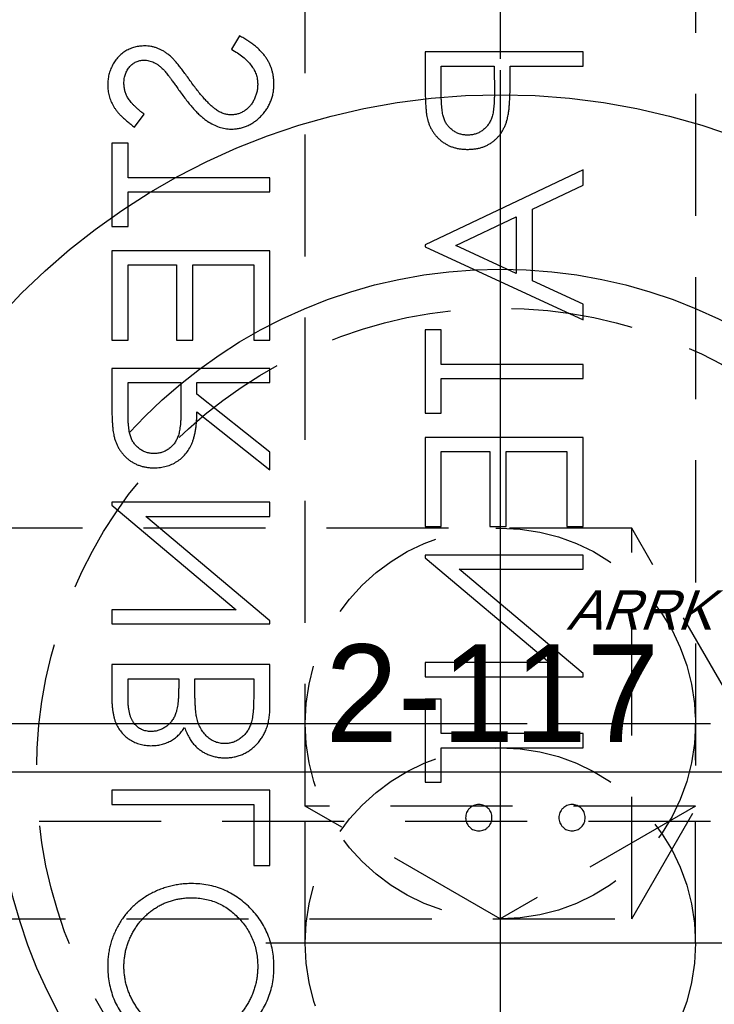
# Model space of a CAD drawing. Extents: x 2651 to 11825, y -3833 to 1075.
# Tile 243 of 256: x 4101 to 4115, y 251 to 271. Entities that reach past the tile are written whole.
import ezdxf

# ---------------------------------------------------------------- set-up
doc = ezdxf.new("R2010")
doc.units = 0
doc.header["$LTSCALE"] = 10
for name, pattern in [('CENTER', [2, 1.25, -0.25, 0.25, -0.25]), ('CNSCEN', [17, 15, -1, 0, -1]), ('CNSHID', [4, 3, -1]), ('HIDDEN', [0.375, 0.25, -0.125])]:
    doc.linetypes.add(name, pattern=pattern)
doc.layers.get('0').update_dxf_attribs({"linetype": 'CONTINUOUS'})
doc.layers.get('Defpoints').update_dxf_attribs({"linetype": 'CONTINUOUS'})
for name, color, linetype in [('1', 7, 'CONTINUOUS'), ('9', 3, 'CONTINUOUS'), ('COOL', 150, 'HIDDEN'), ('DIM', 3, 'CONTINUOUS'), ('PIN', 3, 'CONTINUOUS'), ('WL1-HL', 4, 'CNSHID'), ('WOR1-CL', 1, 'CNSCEN'), ('WOR1-DL', 7, 'CONTINUOUS')]:
    doc.layers.add(name, color=color, linetype=linetype)
doc.styles.add('china', font='txt')
doc.styles.get("Standard").update_dxf_attribs({"font": 'romans.shx'})
doc.dimstyles.new('MM& INCH5', dxfattribs={"dimtxt": 5, "dimasz": 2.5, "dimexe": 1, "dimexo": 0.5, "dimtad": 0, "dimrnd": 1.38778e-17, "dimzin": 9, "dimdsep": 46, "dimtxsty": 'Standard', "dimblk": 'CLOSED', "dimcen": 0, "dimclrd": 3, "dimclre": 3, "dimclrt": 3, "dimazin": 2, "dimtfac": 0.75, "dimtofl": 0, "dimtmove": 0, "dimatfit": 3, "dimfxl": 0, "dimtolj": 1, "dimarcsym": 0})
doc.dimstyles.new('T5', dxfattribs={"dimtxt": 5, "dimasz": 4, "dimexe": 1.5, "dimexo": 1, "dimgap": 1.5, "dimtad": 0, "dimrnd": 1.38778e-17, "dimzin": 9, "dimdsep": 46, "dimtxsty": 'Standard', "dimblk": 'CLOSED', "dimcen": 0, "dimclrd": 3, "dimclre": 3, "dimclrt": 3, "dimazin": 2, "dimtfac": 0.75, "dimtofl": 0, "dimtmove": 0, "dimatfit": 3, "dimfxl": 0, "dimtolj": 1, "dimarcsym": 0})

# ---------------------------------------------------------------- blocks, each defined once
blk = doc.blocks.new('DSD')
at = {"layer": '1', "color": 7, "linetype": 'Continuous'}
for p, q in [((479.28, 502.071), (479.116, 501.797)), ((483.084, 501.739), (483.084, 501.103)), ((486.322, 501.739), (483.084, 501.739)), ((486.322, 501.448), (486.322, 501.739)), ((483.416, 501.448), (484.496, 501.448)), ((483.416, 500.856), (483.416, 501.448)), ((484.496, 501.448), (484.503, 500.881)), ((484.828, 501.216), (484.828, 501.448)), ((484.828, 501.448), (486.322, 501.448)), ((477.132, 500.202), (477.331, 500.465)), ((476.999, 499.87), (476.666, 499.87)), ((476.666, 499.87), (476.666, 498.168)), ((476.999, 499.164), (476.999, 499.87)), ((486.322, 499.33), (483.084, 497.794)), ((486.322, 499.013), (486.322, 499.33)), ((479.905, 499.164), (476.999, 499.164)), ((479.905, 498.874), (479.905, 499.164)), ((476.999, 498.168), (476.999, 498.874)), ((476.999, 498.874), (479.905, 498.874)), ((485.284, 498.521), (486.322, 499.013)), ((485.284, 497.053), (485.284, 498.521)), ((483.715, 497.777), (484.952, 498.363)), ((484.952, 498.363), (484.952, 497.206)), ((476.666, 498.168), (476.999, 498.168)), ((476.666, 497.67), (476.666, 495.843)), ((479.905, 497.67), (476.666, 497.67)), ((479.905, 495.843), (479.905, 497.67)), ((483.084, 497.794), (483.084, 497.753)), ((483.084, 497.753), (486.322, 496.258)), ((484.952, 497.206), (483.715, 497.777)), ((476.999, 495.843), (476.999, 497.379)), ((476.999, 497.379), (477.995, 497.379)), ((477.995, 497.379), (477.995, 495.843)), ((478.327, 495.843), (478.327, 497.379)), ((478.327, 497.379), (479.573, 497.379)), ((479.573, 497.379), (479.573, 495.843)), ((486.322, 496.574), (485.284, 497.053)), ((486.322, 496.258), (486.322, 496.574)), ((483.416, 496.05), (483.084, 496.05)), ((483.084, 496.05), (483.084, 494.348)), ((483.416, 495.345), (483.416, 496.05)), ((476.666, 495.843), (476.999, 495.843)), ((477.995, 495.843), (478.327, 495.843)), ((479.573, 495.843), (479.905, 495.843)), ((476.666, 495.262), (476.666, 494.613)), ((479.905, 495.262), (476.666, 495.262)), ((479.905, 494.971), (479.905, 495.262)), ((486.322, 495.345), (483.416, 495.345)), ((486.322, 495.054), (486.322, 495.345)), ((483.416, 494.348), (483.416, 495.054)), ((483.416, 495.054), (486.322, 495.054)), ((476.999, 494.971), (478.078, 494.971)), ((476.999, 494.364), (476.999, 494.971)), ((478.078, 494.971), (478.083, 494.378)), ((478.41, 494.735), (478.41, 494.971)), ((478.41, 494.971), (479.905, 494.971)), ((479.905, 493.545), (478.41, 494.735)), ((478.41, 494.375), (479.905, 493.186)), ((483.084, 494.348), (483.416, 494.348)), ((483.084, 493.85), (483.084, 492.023)), ((486.322, 493.85), (483.084, 493.85)), ((486.322, 492.023), (486.322, 493.85)), ((479.905, 493.186), (479.905, 493.545)), ((483.416, 492.023), (483.416, 493.559)), ((483.416, 493.559), (484.413, 493.559)), ((484.413, 493.559), (484.413, 492.023)), ((484.745, 492.023), (484.745, 493.559)), ((484.745, 493.559), (485.99, 493.559)), ((485.99, 493.559), (485.99, 492.023)), ((479.905, 492.521), (476.666, 492.521)), ((476.666, 492.521), (476.666, 492.46)), ((476.666, 492.46), (479.215, 490.321)), ((479.905, 492.231), (479.905, 492.521)), ((479.905, 490.096), (477.362, 492.231)), ((477.362, 492.231), (479.905, 492.231)), ((483.084, 492.023), (483.416, 492.023)), ((484.413, 492.023), (484.745, 492.023)), ((485.99, 492.023), (486.322, 492.023)), ((486.322, 491.442), (483.084, 491.442)), ((483.084, 491.442), (483.084, 491.381)), ((486.322, 491.151), (486.322, 491.442)), ((483.084, 491.381), (485.633, 489.241)), ((486.322, 489.017), (483.779, 491.151)), ((483.779, 491.151), (486.322, 491.151)), ((479.215, 490.321), (476.666, 490.321)), ((476.666, 490.321), (476.666, 490.03)), ((476.666, 490.03), (479.905, 490.03)), ((479.905, 490.03), (479.905, 490.096)), ((476.666, 489.2), (476.666, 488.568)), ((479.905, 489.2), (476.666, 489.2)), ((479.905, 488.324), (479.905, 489.2)), ((485.633, 489.241), (483.084, 489.241)), ((483.084, 489.241), (483.084, 488.951)), ((486.322, 488.951), (486.322, 489.017)), ((476.999, 488.909), (478.037, 488.909)), ((476.999, 488.515), (476.999, 488.909)), ((478.037, 488.909), (478.037, 488.714)), ((478.369, 488.909), (479.573, 488.909)), ((478.369, 488.716), (478.369, 488.909)), ((479.573, 488.909), (479.573, 488.495)), ((483.084, 488.951), (486.322, 488.951)), ((483.416, 488.494), (483.084, 488.494)), ((483.084, 488.494), (483.084, 486.792)), ((483.416, 487.788), (483.416, 488.494)), ((486.322, 487.788), (483.416, 487.788)), ((486.322, 487.497), (486.322, 487.788)), ((483.416, 486.792), (483.416, 487.497)), ((483.416, 487.497), (486.322, 487.497)), ((483.084, 486.792), (483.416, 486.792)), ((476.666, 486.626), (476.666, 486.335)), ((479.905, 486.626), (476.666, 486.626)), ((479.905, 485.089), (479.905, 486.626)), ((476.666, 486.335), (479.573, 486.335)), ((479.573, 486.335), (479.573, 485.089)), ((479.573, 485.089), (479.905, 485.089))]:
    blk.add_line(p, q, dxfattribs=at)
for points, knots in [([(479.988, 501.086), (479.988, 501.11), (479.987, 501.159), (479.978, 501.231), (479.967, 501.301), (479.948, 501.369), (479.925, 501.436), (479.897, 501.501), (479.864, 501.564), (479.826, 501.626), (479.781, 501.686), (479.729, 501.745), (479.672, 501.803), (479.607, 501.859), (479.535, 501.914), (479.456, 501.968), (479.371, 502.021), (479.311, 502.054), (479.28, 502.071)], [0, 0, 0, 0, 0.057208, 0.113696, 0.169178, 0.224159, 0.27872, 0.333794, 0.389241, 0.445822, 0.503704, 0.564294, 0.627975, 0.695038, 0.765373, 0.839611, 0.917538, 1, 1, 1, 1]), ([(477.339, 501.863), (477.305, 501.862), (477.237, 501.859), (477.138, 501.839), (477.044, 501.807), (476.954, 501.763), (476.873, 501.705), (476.798, 501.638), (476.736, 501.559), (476.681, 501.472), (476.638, 501.377), (476.606, 501.277), (476.587, 501.172), (476.585, 501.101), (476.583, 501.065)], [0, 0, 0, 0, 0.083785, 0.16578, 0.24628, 0.327461, 0.408797, 0.489715, 0.571376, 0.655523, 0.741019, 0.826547, 0.911989, 1, 1, 1, 1]), ([(477.832, 501.682), (477.813, 501.696), (477.776, 501.725), (477.717, 501.762), (477.657, 501.793), (477.596, 501.818), (477.533, 501.839), (477.47, 501.853), (477.405, 501.862), (477.361, 501.863), (477.339, 501.863)], [0, 0, 0, 0, 0.133507, 0.262559, 0.388264, 0.512667, 0.633722, 0.755394, 0.877553, 1, 1, 1, 1]), ([(478.273, 501.151), (478.248, 501.185), (478.202, 501.251), (478.133, 501.342), (478.07, 501.423), (478.013, 501.495), (477.96, 501.556), (477.914, 501.608), (477.872, 501.649), (477.844, 501.672), (477.832, 501.682)], [0, 0, 0, 0, 0.181535, 0.347082, 0.495568, 0.628357, 0.74552, 0.845831, 0.930782, 1, 1, 1, 1]), ([(479.116, 501.797), (479.159, 501.771), (479.24, 501.723), (479.351, 501.641), (479.445, 501.557), (479.521, 501.469), (479.582, 501.378), (479.624, 501.284), (479.651, 501.186), (479.654, 501.119), (479.656, 501.086)], [0, 0, 0, 0, 0.159004, 0.304646, 0.438547, 0.562322, 0.677433, 0.786897, 0.893611, 1, 1, 1, 1]), ([(476.916, 501.098), (476.917, 501.131), (476.919, 501.196), (476.942, 501.287), (476.98, 501.37), (477.032, 501.44), (477.093, 501.499), (477.165, 501.542), (477.243, 501.568), (477.298, 501.571), (477.326, 501.572)], [0, 0, 0, 0, 0.143073, 0.275903, 0.402371, 0.528414, 0.650356, 0.765895, 0.880774, 1, 1, 1, 1]), ([(477.326, 501.572), (477.343, 501.572), (477.378, 501.571), (477.429, 501.561), (477.48, 501.548), (477.531, 501.527), (477.582, 501.499), (477.635, 501.461), (477.69, 501.414), (477.725, 501.378), (477.744, 501.359)], [0, 0, 0, 0, 0.107285, 0.214746, 0.322939, 0.434116, 0.553412, 0.686073, 0.834256, 1, 1, 1, 1]), ([(477.744, 501.359), (477.75, 501.352), (477.765, 501.335), (477.79, 501.304), (477.82, 501.264), (477.858, 501.214), (477.901, 501.155), (477.95, 501.086), (478.007, 501.008), (478.046, 500.953), (478.066, 500.924)], [0, 0, 0, 0, 0.052594, 0.124952, 0.218094, 0.333502, 0.468789, 0.624938, 0.801683, 1, 1, 1, 1]), ([(477.331, 500.465), (477.31, 500.481), (477.271, 500.511), (477.216, 500.558), (477.165, 500.602), (477.122, 500.645), (477.082, 500.685), (477.048, 500.724), (477.02, 500.761), (476.99, 500.808), (476.959, 500.867), (476.934, 500.941), (476.919, 501.018), (476.917, 501.071), (476.916, 501.098)], [0, 0, 0, 0, 0.098469, 0.189629, 0.274184, 0.352183, 0.423199, 0.488551, 0.548473, 0.60144, 0.701198, 0.799592, 0.898545, 1, 1, 1, 1]), ([(478.789, 500.568), (478.771, 500.582), (478.732, 500.612), (478.674, 500.665), (478.614, 500.726), (478.55, 500.795), (478.485, 500.872), (478.416, 500.957), (478.345, 501.051), (478.297, 501.117), (478.273, 501.151)], [0, 0, 0, 0, 0.090279, 0.18953, 0.299198, 0.418926, 0.548376, 0.688136, 0.839084, 1, 1, 1, 1]), ([(479.656, 501.086), (479.655, 501.058), (479.653, 501.001), (479.638, 500.918), (479.615, 500.838), (479.582, 500.761), (479.542, 500.69), (479.494, 500.628), (479.439, 500.573), (479.379, 500.529), (479.314, 500.495), (479.247, 500.469), (479.177, 500.455), (479.131, 500.453), (479.107, 500.451)], [0, 0, 0, 0, 0.091264, 0.18093, 0.270088, 0.360156, 0.448343, 0.532666, 0.613834, 0.693982, 0.772716, 0.849335, 0.923967, 1, 1, 1, 1]), ([(479.112, 500.161), (479.141, 500.161), (479.198, 500.163), (479.283, 500.176), (479.365, 500.197), (479.443, 500.227), (479.52, 500.265), (479.592, 500.312), (479.662, 500.367), (479.728, 500.43), (479.789, 500.499), (479.842, 500.571), (479.887, 500.648), (479.924, 500.729), (479.953, 500.813), (479.973, 500.901), (479.986, 500.992), (479.987, 501.054), (479.988, 501.086)], [0, 0, 0, 0, 0.061484, 0.121775, 0.18092, 0.240256, 0.300114, 0.361146, 0.423501, 0.488669, 0.553954, 0.617581, 0.680238, 0.742187, 0.804663, 0.868259, 0.93302, 1, 1, 1, 1]), ([(483.084, 501.103), (483.084, 501.06), (483.084, 500.976), (483.087, 500.856), (483.091, 500.747), (483.096, 500.649), (483.102, 500.562), (483.11, 500.487), (483.119, 500.422), (483.128, 500.383), (483.133, 500.366)], [0, 0, 0, 0, 0.176956, 0.339055, 0.486318, 0.618781, 0.735619, 0.838742, 0.926457, 1, 1, 1, 1]), ([(484.775, 500.392), (484.779, 500.412), (484.788, 500.457), (484.799, 500.53), (484.808, 500.615), (484.815, 500.712), (484.82, 500.821), (484.825, 500.942), (484.828, 501.075), (484.828, 501.168), (484.828, 501.216)], [0, 0, 0, 0, 0.075173, 0.164746, 0.268017, 0.385912, 0.517789, 0.663691, 0.824413, 1, 1, 1, 1]), ([(476.583, 501.065), (476.585, 501.027), (476.587, 500.951), (476.61, 500.839), (476.648, 500.732), (476.691, 500.646), (476.733, 500.578), (476.772, 500.526), (476.817, 500.474), (476.868, 500.421), (476.925, 500.367), (476.988, 500.312), (477.057, 500.257), (477.106, 500.221), (477.132, 500.202)], [0, 0, 0, 0, 0.107233, 0.213252, 0.31883, 0.426794, 0.483646, 0.543604, 0.608308, 0.677127, 0.750686, 0.828713, 0.91219, 1, 1, 1, 1]), ([(478.066, 500.924), (478.092, 500.889), (478.142, 500.821), (478.216, 500.724), (478.289, 500.636), (478.359, 500.557), (478.427, 500.486), (478.494, 500.423), (478.558, 500.369), (478.64, 500.31), (478.74, 500.251), (478.863, 500.199), (478.987, 500.167), (479.07, 500.163), (479.112, 500.161)], [0, 0, 0, 0, 0.096972, 0.187773, 0.272396, 0.351321, 0.424335, 0.491909, 0.554233, 0.611268, 0.716348, 0.81454, 0.908495, 1, 1, 1, 1]), ([(484.503, 500.881), (484.503, 500.853), (484.503, 500.8), (484.499, 500.723), (484.495, 500.651), (484.489, 500.585), (484.48, 500.525), (484.471, 500.471), (484.458, 500.422), (484.441, 500.366), (484.411, 500.303), (484.368, 500.234), (484.314, 500.176), (484.252, 500.126), (484.184, 500.086), (484.111, 500.057), (484.033, 500.04), (483.981, 500.037), (483.954, 500.036)], [0, 0, 0, 0, 0.072538, 0.140034, 0.202496, 0.260575, 0.313228, 0.361583, 0.404878, 0.444127, 0.5164, 0.586507, 0.655085, 0.724384, 0.793974, 0.861638, 0.930111, 1, 1, 1, 1]), ([(483.954, 500.036), (483.928, 500.037), (483.876, 500.04), (483.8, 500.057), (483.728, 500.086), (483.66, 500.126), (483.599, 500.175), (483.546, 500.232), (483.503, 500.296), (483.476, 500.356), (483.459, 500.41), (483.447, 500.456), (483.437, 500.508), (483.43, 500.566), (483.423, 500.63), (483.419, 500.7), (483.416, 500.776), (483.416, 500.828), (483.416, 500.856)], [0, 0, 0, 0, 0.070044, 0.139238, 0.208197, 0.279173, 0.349987, 0.418354, 0.48761, 0.557411, 0.59533, 0.637964, 0.685913, 0.738185, 0.796103, 0.858517, 0.926658, 1, 1, 1, 1]), ([(479.107, 500.451), (479.08, 500.453), (479.025, 500.456), (478.944, 500.479), (478.864, 500.516), (478.815, 500.55), (478.789, 500.568)], [0, 0, 0, 0, 0.234723, 0.477158, 0.728556, 1, 1, 1, 1]), ([(483.133, 500.366), (483.139, 500.343), (483.151, 500.299), (483.175, 500.235), (483.204, 500.175), (483.237, 500.117), (483.275, 500.063), (483.317, 500.011), (483.364, 499.963), (483.415, 499.919), (483.47, 499.878), (483.529, 499.842), (483.591, 499.813), (483.657, 499.788), (483.726, 499.769), (483.798, 499.756), (483.874, 499.747), (483.926, 499.746), (483.953, 499.746)], [0, 0, 0, 0, 0.062481, 0.12349, 0.183411, 0.243153, 0.302127, 0.36171, 0.421842, 0.482932, 0.544552, 0.605681, 0.66768, 0.729984, 0.794551, 0.860346, 0.928907, 1, 1, 1, 1]), ([(483.953, 499.746), (483.979, 499.746), (484.031, 499.747), (484.108, 499.756), (484.18, 499.768), (484.25, 499.787), (484.315, 499.812), (484.377, 499.841), (484.436, 499.876), (484.49, 499.917), (484.541, 499.962), (484.588, 500.011), (484.63, 500.064), (484.668, 500.122), (484.701, 500.184), (484.73, 500.249), (484.755, 500.319), (484.768, 500.367), (484.775, 500.392)], [0, 0, 0, 0, 0.070119, 0.137192, 0.202016, 0.264631, 0.326117, 0.38601, 0.445812, 0.505298, 0.564633, 0.624283, 0.683902, 0.743953, 0.805388, 0.868388, 0.933084, 1, 1, 1, 1]), ([(476.666, 494.613), (476.667, 494.57), (476.667, 494.487), (476.668, 494.368), (476.673, 494.26), (476.677, 494.163), (476.684, 494.077), (476.69, 494.001), (476.699, 493.937), (476.707, 493.897), (476.711, 493.88)], [0, 0, 0, 0, 0.176258, 0.338434, 0.484822, 0.617158, 0.734698, 0.837385, 0.926372, 1, 1, 1, 1]), ([(477.532, 493.518), (477.506, 493.519), (477.454, 493.521), (477.379, 493.539), (477.307, 493.569), (477.241, 493.61), (477.18, 493.66), (477.128, 493.719), (477.085, 493.785), (477.058, 493.846), (477.041, 493.901), (477.029, 493.948), (477.02, 494.002), (477.012, 494.062), (477.006, 494.129), (477.001, 494.202), (476.999, 494.281), (476.999, 494.335), (476.999, 494.364)], [0, 0, 0, 0, 0.068814, 0.136365, 0.204019, 0.273064, 0.342913, 0.410965, 0.479169, 0.549308, 0.587652, 0.630647, 0.678879, 0.731934, 0.791111, 0.855283, 0.925086, 1, 1, 1, 1]), ([(478.083, 494.378), (478.083, 494.35), (478.083, 494.297), (478.079, 494.219), (478.075, 494.147), (478.068, 494.08), (478.06, 494.019), (478.05, 493.964), (478.038, 493.914), (478.019, 493.855), (477.989, 493.79), (477.946, 493.72), (477.892, 493.66), (477.83, 493.609), (477.762, 493.568), (477.688, 493.539), (477.611, 493.521), (477.559, 493.519), (477.532, 493.518)], [0, 0, 0, 0, 0.071668, 0.138913, 0.201185, 0.259124, 0.312255, 0.360682, 0.405086, 0.445102, 0.518778, 0.589462, 0.658462, 0.727283, 0.796322, 0.863175, 0.930949, 1, 1, 1, 1]), ([(477.533, 493.227), (477.576, 493.228), (477.66, 493.231), (477.782, 493.256), (477.896, 493.296), (478.002, 493.352), (478.097, 493.423), (478.181, 493.509), (478.251, 493.608), (478.299, 493.701), (478.33, 493.783), (478.352, 493.851), (478.369, 493.925), (478.384, 494.004), (478.395, 494.089), (478.404, 494.179), (478.409, 494.275), (478.41, 494.341), (478.41, 494.375)], [0, 0, 0, 0, 0.07878, 0.153721, 0.226714, 0.299191, 0.37119, 0.443006, 0.516689, 0.593217, 0.633873, 0.676989, 0.7229, 0.771959, 0.824211, 0.879379, 0.937948, 1, 1, 1, 1]), ([(476.711, 493.88), (476.716, 493.856), (476.728, 493.809), (476.752, 493.742), (476.781, 493.677), (476.814, 493.616), (476.853, 493.559), (476.896, 493.505), (476.943, 493.454), (476.996, 493.408), (477.051, 493.365), (477.111, 493.328), (477.173, 493.297), (477.239, 493.271), (477.308, 493.251), (477.38, 493.237), (477.455, 493.228), (477.507, 493.228), (477.533, 493.227)], [0, 0, 0, 0, 0.064217, 0.127064, 0.188745, 0.249132, 0.309453, 0.369827, 0.43065, 0.492352, 0.554072, 0.61569, 0.676798, 0.738439, 0.801317, 0.865185, 0.931641, 1, 1, 1, 1]), ([(478.037, 488.714), (478.036, 488.685), (478.036, 488.63), (478.033, 488.55), (478.028, 488.476), (478.022, 488.408), (478.013, 488.346), (478.002, 488.289), (477.99, 488.238), (477.97, 488.18), (477.94, 488.113), (477.895, 488.042), (477.84, 487.979), (477.777, 487.926), (477.708, 487.883), (477.633, 487.853), (477.555, 487.832), (477.502, 487.831), (477.475, 487.83)], [0, 0, 0, 0, 0.072301, 0.1397, 0.202289, 0.2606, 0.31319, 0.361739, 0.405706, 0.44554, 0.518832, 0.589778, 0.658867, 0.72843, 0.797283, 0.864815, 0.931364, 1, 1, 1, 1]), ([(478.407, 488.11), (478.404, 488.126), (478.397, 488.16), (478.39, 488.216), (478.383, 488.28), (478.378, 488.351), (478.373, 488.431), (478.371, 488.519), (478.369, 488.615), (478.369, 488.682), (478.369, 488.716)], [0, 0, 0, 0, 0.079306, 0.171953, 0.277057, 0.394731, 0.526177, 0.671345, 0.829285, 1, 1, 1, 1]), ([(476.666, 488.568), (476.667, 488.537), (476.667, 488.477), (476.672, 488.39), (476.678, 488.308), (476.689, 488.232), (476.702, 488.161), (476.717, 488.096), (476.736, 488.036), (476.765, 487.965), (476.809, 487.884), (476.874, 487.796), (476.953, 487.72), (477.042, 487.655), (477.14, 487.604), (477.245, 487.566), (477.355, 487.543), (477.431, 487.54), (477.469, 487.539)], [0, 0, 0, 0, 0.062594, 0.121323, 0.17668, 0.228365, 0.276868, 0.321879, 0.364099, 0.403356, 0.477968, 0.550535, 0.623584, 0.698175, 0.773354, 0.847281, 0.922818, 1, 1, 1, 1]), ([(477.475, 487.83), (477.457, 487.83), (477.422, 487.831), (477.37, 487.839), (477.322, 487.852), (477.276, 487.869), (477.234, 487.893), (477.194, 487.921), (477.158, 487.955), (477.124, 487.994), (477.095, 488.038), (477.068, 488.088), (477.047, 488.145), (477.029, 488.207), (477.016, 488.276), (477.005, 488.35), (477, 488.43), (476.999, 488.486), (476.999, 488.515)], [0, 0, 0, 0, 0.057003, 0.111818, 0.164402, 0.21587, 0.266841, 0.317479, 0.369902, 0.4234, 0.479718, 0.539241, 0.602431, 0.67103, 0.744485, 0.823454, 0.90874, 1, 1, 1, 1]), ([(479.573, 488.495), (479.572, 488.466), (479.572, 488.408), (479.57, 488.326), (479.564, 488.25), (479.556, 488.18), (479.548, 488.115), (479.536, 488.057), (479.523, 488.005), (479.502, 487.945), (479.47, 487.877), (479.422, 487.803), (479.364, 487.738), (479.297, 487.683), (479.225, 487.638), (479.148, 487.605), (479.068, 487.584), (479.013, 487.582), (478.986, 487.58)], [0, 0, 0, 0, 0.072502, 0.139739, 0.201795, 0.259822, 0.312206, 0.360773, 0.40454, 0.443698, 0.516841, 0.587874, 0.657965, 0.728969, 0.799308, 0.866636, 0.933116, 1, 1, 1, 1]), ([(478.986, 487.29), (479.017, 487.291), (479.08, 487.293), (479.171, 487.306), (479.258, 487.328), (479.342, 487.358), (479.422, 487.398), (479.499, 487.447), (479.571, 487.505), (479.64, 487.57), (479.702, 487.643), (479.757, 487.722), (479.802, 487.808), (479.84, 487.899), (479.869, 487.997), (479.89, 488.101), (479.903, 488.21), (479.904, 488.285), (479.905, 488.324)], [0, 0, 0, 0, 0.06116, 0.120335, 0.17818, 0.235235, 0.292683, 0.351186, 0.410457, 0.47172, 0.533761, 0.595739, 0.657888, 0.721295, 0.786823, 0.854686, 0.925478, 1, 1, 1, 1]), ([(478.986, 487.58), (478.969, 487.581), (478.935, 487.581), (478.885, 487.589), (478.836, 487.6), (478.79, 487.614), (478.745, 487.635), (478.702, 487.66), (478.66, 487.688), (478.607, 487.733), (478.546, 487.798), (478.486, 487.89), (478.438, 487.995), (478.418, 488.071), (478.407, 488.11)], [0, 0, 0, 0, 0.060287, 0.119602, 0.177503, 0.235143, 0.292133, 0.350871, 0.410098, 0.470732, 0.594829, 0.722579, 0.856691, 1, 1, 1, 1]), ([(477.469, 487.539), (477.505, 487.54), (477.575, 487.542), (477.678, 487.561), (477.776, 487.591), (477.868, 487.632), (477.953, 487.686), (478.032, 487.75), (478.1, 487.826), (478.138, 487.884), (478.158, 487.913)], [0, 0, 0, 0, 0.130569, 0.256581, 0.380552, 0.503623, 0.625739, 0.747549, 0.871766, 1, 1, 1, 1]), ([(478.158, 487.913), (478.172, 487.876), (478.199, 487.806), (478.247, 487.709), (478.299, 487.626), (478.356, 487.555), (478.417, 487.495), (478.483, 487.442), (478.556, 487.397), (478.634, 487.358), (478.717, 487.328), (478.803, 487.306), (478.893, 487.293), (478.955, 487.291), (478.986, 487.29)], [0, 0, 0, 0, 0.106057, 0.202914, 0.2903, 0.370223, 0.446384, 0.521397, 0.598291, 0.676142, 0.755529, 0.834887, 0.916646, 1, 1, 1, 1]), ([(484.184, 486.335), (484.166, 486.334), (484.131, 486.332), (484.081, 486.316), (484.034, 486.291), (483.993, 486.257), (483.958, 486.216), (483.933, 486.169), (483.917, 486.118), (483.915, 486.083), (483.914, 486.065)], [0, 0, 0, 0, 0.126257, 0.249407, 0.371465, 0.498805, 0.627129, 0.750535, 0.872218, 1, 1, 1, 1]), ([(484.454, 486.065), (484.453, 486.083), (484.451, 486.118), (484.436, 486.169), (484.411, 486.216), (484.377, 486.257), (484.336, 486.291), (484.289, 486.316), (484.238, 486.332), (484.202, 486.334), (484.184, 486.335)], [0, 0, 0, 0, 0.127574, 0.248624, 0.371829, 0.498962, 0.626095, 0.747954, 0.870903, 1, 1, 1, 1]), ([(486.094, 486.335), (486.076, 486.334), (486.04, 486.332), (485.989, 486.316), (485.943, 486.291), (485.902, 486.257), (485.867, 486.216), (485.842, 486.169), (485.827, 486.118), (485.825, 486.083), (485.824, 486.065)], [0, 0, 0, 0, 0.129097, 0.252046, 0.373905, 0.501038, 0.628171, 0.751376, 0.872426, 1, 1, 1, 1]), ([(486.364, 486.065), (486.363, 486.083), (486.361, 486.118), (486.345, 486.169), (486.32, 486.216), (486.286, 486.257), (486.244, 486.291), (486.198, 486.317), (486.147, 486.332), (486.112, 486.334), (486.094, 486.335)], [0, 0, 0, 0, 0.127757, 0.249414, 0.372796, 0.500111, 0.62861, 0.750643, 0.873768, 1, 1, 1, 1]), ([(483.914, 486.065), (483.915, 486.047), (483.918, 486.012), (483.932, 485.961), (483.958, 485.914), (483.992, 485.873), (484.033, 485.839), (484.079, 485.813), (484.13, 485.798), (484.166, 485.796), (484.184, 485.795)], [0, 0, 0, 0, 0.127519, 0.249986, 0.371792, 0.49887, 0.625948, 0.748492, 0.870959, 1, 1, 1, 1]), ([(484.184, 485.795), (484.202, 485.796), (484.238, 485.798), (484.29, 485.813), (484.335, 485.839), (484.377, 485.873), (484.411, 485.914), (484.437, 485.961), (484.451, 486.012), (484.453, 486.047), (484.454, 486.065)], [0, 0, 0, 0, 0.129041, 0.251508, 0.374052, 0.50113, 0.628208, 0.750014, 0.872481, 1, 1, 1, 1]), ([(485.824, 486.065), (485.825, 486.047), (485.827, 486.012), (485.842, 485.961), (485.867, 485.914), (485.902, 485.873), (485.943, 485.839), (485.989, 485.813), (486.04, 485.798), (486.076, 485.796), (486.094, 485.795)], [0, 0, 0, 0, 0.127519, 0.249986, 0.371792, 0.49887, 0.625948, 0.748492, 0.870959, 1, 1, 1, 1]), ([(486.094, 485.795), (486.112, 485.796), (486.147, 485.798), (486.198, 485.813), (486.244, 485.839), (486.286, 485.873), (486.32, 485.914), (486.346, 485.961), (486.361, 486.012), (486.363, 486.047), (486.364, 486.065)], [0, 0, 0, 0, 0.126178, 0.248821, 0.37154, 0.499984, 0.627244, 0.749226, 0.872298, 1, 1, 1, 1]), ([(478.3, 484.716), (478.261, 484.715), (478.185, 484.714), (478.071, 484.702), (477.959, 484.685), (477.85, 484.661), (477.742, 484.628), (477.637, 484.59), (477.534, 484.544), (477.433, 484.492), (477.336, 484.433), (477.245, 484.368), (477.158, 484.3), (477.078, 484.225), (477.002, 484.146), (476.932, 484.061), (476.867, 483.971), (476.808, 483.877), (476.755, 483.779), (476.71, 483.678), (476.67, 483.576), (476.639, 483.471), (476.614, 483.365), (476.597, 483.256), (476.585, 483.146), (476.584, 483.072), (476.583, 483.034)], [0, 0, 0, 0, 0.043209, 0.085873, 0.12812, 0.170152, 0.211918, 0.253753, 0.296006, 0.338443, 0.381015, 0.42282, 0.464089, 0.505126, 0.545975, 0.586985, 0.628339, 0.670084, 0.711992, 0.753039, 0.794049, 0.834886, 0.875498, 0.916547, 0.958004, 1, 1, 1, 1]), ([(479.988, 483.008), (479.987, 483.067), (479.984, 483.183), (479.96, 483.352), (479.922, 483.515), (479.867, 483.671), (479.798, 483.82), (479.712, 483.962), (479.611, 484.097), (479.496, 484.223), (479.371, 484.338), (479.237, 484.439), (479.097, 484.524), (478.95, 484.594), (478.797, 484.649), (478.637, 484.687), (478.47, 484.711), (478.357, 484.714), (478.3, 484.716)], [0, 0, 0, 0, 0.065819, 0.129747, 0.192072, 0.253459, 0.31457, 0.37628, 0.439026, 0.503267, 0.567493, 0.629705, 0.691, 0.751452, 0.812004, 0.87315, 0.935635, 1, 1, 1, 1]), ([(476.916, 483.02), (476.916, 483.051), (476.917, 483.112), (476.927, 483.203), (476.941, 483.292), (476.96, 483.381), (476.988, 483.468), (477.019, 483.554), (477.057, 483.639), (477.1, 483.722), (477.148, 483.802), (477.201, 483.878), (477.257, 483.95), (477.318, 484.017), (477.382, 484.079), (477.45, 484.138), (477.523, 484.191), (477.599, 484.24), (477.679, 484.283), (477.76, 484.322), (477.845, 484.353), (477.931, 484.379), (478.02, 484.4), (478.111, 484.414), (478.204, 484.424), (478.267, 484.425), (478.299, 484.425)], [0, 0, 0, 0, 0.042023, 0.083645, 0.124984, 0.166247, 0.207702, 0.249631, 0.291742, 0.334743, 0.37746, 0.419556, 0.461044, 0.502096, 0.542891, 0.583801, 0.624864, 0.666225, 0.707399, 0.748557, 0.789655, 0.83074, 0.87207, 0.913993, 0.956498, 1, 1, 1, 1]), ([(478.299, 484.425), (478.345, 484.424), (478.438, 484.422), (478.572, 484.401), (478.702, 484.37), (478.826, 484.324), (478.944, 484.266), (479.057, 484.195), (479.164, 484.11), (479.264, 484.014), (479.356, 483.91), (479.436, 483.798), (479.504, 483.682), (479.559, 483.559), (479.603, 483.432), (479.633, 483.299), (479.653, 483.161), (479.655, 483.067), (479.656, 483.02)], [0, 0, 0, 0, 0.064504, 0.126899, 0.187747, 0.24815, 0.308586, 0.369583, 0.431827, 0.49618, 0.560668, 0.623504, 0.68526, 0.746537, 0.808327, 0.870486, 0.934317, 1, 1, 1, 1]), ([(476.583, 483.034), (476.585, 482.974), (476.588, 482.856), (476.611, 482.683), (476.65, 482.518), (476.703, 482.359), (476.773, 482.209), (476.858, 482.066), (476.958, 481.93), (477.073, 481.804), (477.199, 481.689), (477.332, 481.587), (477.474, 481.502), (477.622, 481.432), (477.777, 481.377), (477.94, 481.34), (478.11, 481.315), (478.226, 481.312), (478.284, 481.311)], [0, 0, 0, 0, 0.06657, 0.130749, 0.193413, 0.254989, 0.316114, 0.377262, 0.439401, 0.502971, 0.566525, 0.628231, 0.689091, 0.749345, 0.81017, 0.87161, 0.934869, 1, 1, 1, 1]), ([(478.284, 481.602), (478.252, 481.602), (478.19, 481.603), (478.098, 481.613), (478.008, 481.627), (477.921, 481.647), (477.835, 481.673), (477.753, 481.705), (477.672, 481.742), (477.594, 481.786), (477.519, 481.834), (477.447, 481.888), (477.38, 481.946), (477.315, 482.009), (477.256, 482.076), (477.2, 482.149), (477.148, 482.226), (477.1, 482.307), (477.057, 482.391), (477.019, 482.477), (476.988, 482.565), (476.96, 482.653), (476.941, 482.743), (476.927, 482.834), (476.917, 482.927), (476.916, 482.989), (476.916, 483.02)], [0, 0, 0, 0, 0.042915, 0.08513, 0.126473, 0.167453, 0.207976, 0.248249, 0.28875, 0.32967, 0.370537, 0.411129, 0.451819, 0.492406, 0.533486, 0.575263, 0.617441, 0.660672, 0.70394, 0.746868, 0.789079, 0.831104, 0.873238, 0.915166, 0.957381, 1, 1, 1, 1]), ([(479.656, 483.02), (479.655, 482.988), (479.655, 482.924), (479.646, 482.83), (479.632, 482.737), (479.611, 482.646), (479.586, 482.557), (479.556, 482.47), (479.518, 482.385), (479.477, 482.301), (479.429, 482.221), (479.378, 482.145), (479.322, 482.074), (479.262, 482.007), (479.198, 481.945), (479.13, 481.887), (479.058, 481.834), (478.982, 481.786), (478.902, 481.742), (478.82, 481.705), (478.736, 481.673), (478.65, 481.647), (478.561, 481.627), (478.471, 481.613), (478.378, 481.603), (478.315, 481.602), (478.284, 481.602)], [0, 0, 0, 0, 0.043633, 0.086538, 0.129177, 0.171436, 0.213416, 0.255266, 0.297369, 0.339941, 0.382347, 0.423953, 0.464871, 0.505572, 0.546003, 0.586568, 0.627065, 0.668271, 0.709549, 0.750428, 0.791096, 0.832027, 0.873136, 0.914611, 0.956956, 1, 1, 1, 1]), ([(478.284, 481.311), (478.343, 481.312), (478.457, 481.315), (478.626, 481.34), (478.788, 481.378), (478.943, 481.432), (479.092, 481.501), (479.233, 481.587), (479.368, 481.688), (479.494, 481.803), (479.61, 481.928), (479.711, 482.063), (479.797, 482.203), (479.866, 482.351), (479.922, 482.506), (479.959, 482.667), (479.984, 482.835), (479.987, 482.95), (479.988, 483.008)], [0, 0, 0, 0, 0.065227, 0.128569, 0.19032, 0.251378, 0.312388, 0.373789, 0.436431, 0.500567, 0.564687, 0.627136, 0.688455, 0.749246, 0.810155, 0.871671, 0.934773, 1, 1, 1, 1])]:
    blk.add_open_spline(points, degree=3, knots=knots, dxfattribs=at)
blk = doc.blocks.new('*D143')
at = {"layer": 'Defpoints', "color": 0}
for p in [(4171.684, 387.642), (3870.047, 255.642), (3896.684, 255.642)]:
    blk.add_point(p, dxfattribs=at)
at = {"layer": 'DIM', "color": 3, "lineweight": -2}
blk.add_line((3896.184, 255.642), (3870.047, 255.642), dxfattribs=at)
at = {"layer": 'DIM', "color": 3, "insert": (3847.041, 255.642), "char_height": 5, "attachment_point": 5}
blk.add_mtext('\\A1;132 [5.197]', dxfattribs=at)
blk = doc.blocks.new('_Closed')
at = {"color": 0, "linetype": 'ByBlock', "lineweight": -2}
for p, q in [((-1, 0.1667), (0, 0)), ((-1, 0.1667), (-1, -0.1667)), ((0, 0), (-1, -0.1667)), ((0, 0), (-1, 0))]:
    blk.add_line(p, q, dxfattribs=at)
blk = doc.blocks.new('*D144')
at = {"layer": 'Defpoints', "color": 0}
for p in [(4171.684, 387.642), (3870.047, 263.642), (3962.156, 262.642)]:
    blk.add_point(p, dxfattribs=at)
at = {"layer": 'DIM', "color": 3, "lineweight": -2}
for p, q in [((3875.047, 263.642), (3870.047, 263.642)), ((3880.047, 262.642), (3875.047, 263.642)), ((3961.656, 262.642), (3880.047, 262.642))]:
    blk.add_line(p, q, dxfattribs=at)
at = {"layer": 'DIM', "color": 3, "insert": (3847.041, 263.642), "char_height": 5, "attachment_point": 5}
blk.add_mtext('\\A1;125 [4.921]', dxfattribs=at)
blk = doc.blocks.new('*D145')
at = {"layer": 'Defpoints', "color": 0}
for p in [(4171.684, 387.642), (3870.047, 212.642), (3896.684, 212.642)]:
    blk.add_point(p, dxfattribs=at)
at = {"layer": 'DIM', "color": 3, "lineweight": -2}
blk.add_line((3896.184, 212.642), (3870.047, 212.642), dxfattribs=at)
at = {"layer": 'DIM', "color": 3, "insert": (3849.422, 212.642), "char_height": 5, "attachment_point": 5}
blk.add_mtext('\\A1;175 [6.89]', dxfattribs=at)
blk = doc.blocks.new('*D146')
at = {"layer": 'Defpoints', "color": 0}
for p in [(4171.684, 387.642), (3870.047, 182.642), (3896.684, 182.642)]:
    blk.add_point(p, dxfattribs=at)
at = {"layer": 'DIM', "color": 3, "lineweight": -2}
blk.add_line((3896.184, 182.642), (3870.047, 182.642), dxfattribs=at)
at = {"layer": 'DIM', "color": 3, "insert": (3846.684, 182.642), "char_height": 5, "attachment_point": 5}
blk.add_mtext('\\A1;205 [8.071]', dxfattribs=at)
blk = doc.blocks.new('*D147')
at = {"layer": 'Defpoints', "color": 0}
for p in [(4171.684, 387.642), (3870.047, 162.642), (3896.684, 162.642)]:
    blk.add_point(p, dxfattribs=at)
at = {"layer": 'DIM', "color": 3, "lineweight": -2}
blk.add_line((3896.184, 162.642), (3870.047, 162.642), dxfattribs=at)
at = {"layer": 'DIM', "color": 3, "insert": (3846.684, 162.642), "char_height": 5, "attachment_point": 5}
blk.add_mtext('\\A1;225 [8.858]', dxfattribs=at)
blk = doc.blocks.new('*D148')
at = {"layer": 'Defpoints', "color": 0}
for p in [(4171.684, 387.642), (3870.047, 119.642), (3896.684, 119.642)]:
    blk.add_point(p, dxfattribs=at)
at = {"layer": 'DIM', "color": 3, "lineweight": -2}
blk.add_line((3896.184, 119.642), (3870.047, 119.642), dxfattribs=at)
at = {"layer": 'DIM', "color": 3, "insert": (3844.303, 119.642), "char_height": 5, "attachment_point": 5}
blk.add_mtext('\\A1;268 [10.551]', dxfattribs=at)
blk = doc.blocks.new('*D149')
at = {"layer": 'Defpoints', "color": 0}
for p in [(4171.684, 387.642), (3870.047, 12.642), (3896.684, 12.642)]:
    blk.add_point(p, dxfattribs=at)
at = {"layer": 'DIM', "color": 3, "lineweight": -2}
blk.add_line((3896.184, 12.642), (3870.047, 12.642), dxfattribs=at)
at = {"layer": 'DIM', "color": 3, "insert": (3844.303, 12.642), "char_height": 5, "attachment_point": 5}
blk.add_mtext('\\A1;375 [14.764]', dxfattribs=at)
blk = doc.blocks.new('*D150')
at = {"layer": 'Defpoints', "color": 0}
for p in [(4171.684, 387.642), (3870.047, 55.642), (3896.684, 55.642)]:
    blk.add_point(p, dxfattribs=at)
at = {"layer": 'DIM', "color": 3, "lineweight": -2}
blk.add_line((3896.184, 55.642), (3870.047, 55.642), dxfattribs=at)
at = {"layer": 'DIM', "color": 3, "insert": (3844.303, 55.642), "char_height": 5, "attachment_point": 5}
blk.add_mtext('\\A1;332 [13.071]', dxfattribs=at)
blk = doc.blocks.new('*D151')
at = {"layer": 'Defpoints', "color": 0}
for p in [(4171.684, 387.642), (3870.047, -22.358), (3962.156, -22.358)]:
    blk.add_point(p, dxfattribs=at)
at = {"layer": 'DIM', "color": 3, "lineweight": -2}
blk.add_line((3961.656, -22.358), (3870.047, -22.358), dxfattribs=at)
at = {"layer": 'DIM', "color": 3, "insert": (3844.303, -22.358), "char_height": 5, "attachment_point": 5}
blk.add_mtext('\\A1;410 [16.142]', dxfattribs=at)
blk = doc.blocks.new('*D152')
at = {"layer": 'Defpoints', "color": 0}
for p in [(4171.684, 387.642), (3870.047, -84.358), (3941.504, -84.358)]:
    blk.add_point(p, dxfattribs=at)
at = {"layer": 'DIM', "color": 3, "lineweight": -2}
blk.add_line((3941.004, -84.358), (3870.047, -84.358), dxfattribs=at)
at = {"layer": 'DIM', "color": 3, "insert": (3844.303, -84.358), "char_height": 5, "attachment_point": 5}
blk.add_mtext('\\A1;472 [18.583]', dxfattribs=at)
blk = doc.blocks.new('*D153')
at = {"layer": 'Defpoints', "color": 0}
for p in [(4171.684, 387.642), (3870.047, -57.358), (4069.264, -57.358)]:
    blk.add_point(p, dxfattribs=at)
at = {"layer": 'DIM', "color": 3, "lineweight": -2}
blk.add_line((4068.764, -57.358), (3870.047, -57.358), dxfattribs=at)
at = {"layer": 'DIM', "color": 3, "insert": (3846.684, -57.358), "char_height": 5, "attachment_point": 5}
blk.add_mtext('\\A1;445 [17.52]', dxfattribs=at)
blk = doc.blocks.new('*D154')
at = {"layer": 'Defpoints', "color": 0}
for p in [(4171.684, 387.642), (3870.047, -104.358), (4071.444, -104.358)]:
    blk.add_point(p, dxfattribs=at)
at = {"layer": 'DIM', "color": 3, "lineweight": -2}
blk.add_line((4070.944, -104.358), (3870.047, -104.358), dxfattribs=at)
at = {"layer": 'DIM', "color": 3, "insert": (3846.684, -104.358), "char_height": 5, "attachment_point": 5}
blk.add_mtext('\\A1;492 [19.37]', dxfattribs=at)
blk = doc.blocks.new('*D155')
at = {"layer": 'Defpoints', "color": 0}
for p in [(4171.684, 387.642), (3870.047, -124.358), (4057.484, -124.358)]:
    blk.add_point(p, dxfattribs=at)
at = {"layer": 'DIM', "color": 3, "lineweight": -2}
blk.add_line((4056.984, -124.358), (3870.047, -124.358), dxfattribs=at)
at = {"layer": 'DIM', "color": 3, "insert": (3844.303, -124.358), "char_height": 5, "attachment_point": 5}
blk.add_mtext('\\A1;512 [20.157]', dxfattribs=at)
blk = doc.blocks.new('*D191')
at = {"layer": 'Defpoints', "color": 0}
for p in [(4171.684, 387.642), (3870.047, 190.642), (4098.024, 184.442)]:
    blk.add_point(p, dxfattribs=at)
at = {"layer": 'DIM', "color": 3, "lineweight": -2}
for p, q in [((3875.047, 190.642), (3870.047, 190.642)), ((3880.047, 184.442), (3875.047, 190.642)), ((4097.524, 184.442), (3880.047, 184.442))]:
    blk.add_line(p, q, dxfattribs=at)
at = {"layer": 'DIM', "color": 3, "insert": (3851.446, 190.642), "char_height": 5, "attachment_point": 5}
blk.add_mtext('\\A1;203.2 [8]', dxfattribs=at)
blk = doc.blocks.new('*D192')
at = {"layer": 'Defpoints', "color": 0}
for p in [(4171.684, 387.642), (3870.047, 32.042), (4076.434, 32.042)]:
    blk.add_point(p, dxfattribs=at)
at = {"layer": 'DIM', "color": 3, "lineweight": -2}
blk.add_line((4075.934, 32.042), (3870.047, 32.042), dxfattribs=at)
at = {"layer": 'DIM', "color": 3, "insert": (3849.065, 32.042), "char_height": 5, "attachment_point": 5}
blk.add_mtext('\\A1;355.6 [14]', dxfattribs=at)
blk = doc.blocks.new('*D194')
at = {"layer": 'Defpoints', "color": 0}
for p in [(4171.684, 387.642), (3974.684, -117.538), (3974.684, -149.953)]:
    blk.add_point(p, dxfattribs=at)
at = {"layer": 'DIM', "color": 3, "lineweight": -2}
blk.add_line((3974.684, -118.038), (3974.684, -149.953), dxfattribs=at)
at = {"layer": 'DIM', "color": 3, "insert": (3974.684, -172.959), "char_height": 5, "attachment_point": 5, "rotation": 90}
blk.add_mtext('\\A1;197 [7.756]', dxfattribs=at)
blk = doc.blocks.new('*D195')
at = {"layer": 'Defpoints', "color": 0}
for p in [(4171.684, 387.642), (4046.684, -137.358), (4046.684, -149.953)]:
    blk.add_point(p, dxfattribs=at)
at = {"layer": 'DIM', "color": 3, "lineweight": -2}
blk.add_line((4046.684, -137.858), (4046.684, -149.953), dxfattribs=at)
at = {"layer": 'DIM', "color": 3, "insert": (4046.684, -172.959), "char_height": 5, "attachment_point": 5, "rotation": 90}
blk.add_mtext('\\A1;125 [4.921]', dxfattribs=at)
blk = doc.blocks.new('*D196')
at = {"layer": 'Defpoints', "color": 0}
for p in [(4171.684, 387.642), (4064.684, -131.558), (4064.684, -149.953)]:
    blk.add_point(p, dxfattribs=at)
at = {"layer": 'DIM', "color": 3, "lineweight": -2}
blk.add_line((4064.684, -132.058), (4064.684, -149.953), dxfattribs=at)
at = {"layer": 'DIM', "color": 3, "insert": (4064.684, -172.959), "char_height": 5, "attachment_point": 5, "rotation": 90}
blk.add_mtext('\\A1;107 [4.213]', dxfattribs=at)
blk = doc.blocks.new('*D197')
at = {"layer": 'Defpoints', "color": 0}
for p in [(4171.684, 387.642), (4086.684, -119.598), (4086.684, -149.953)]:
    blk.add_point(p, dxfattribs=at)
at = {"layer": 'DIM', "color": 3, "lineweight": -2}
blk.add_line((4086.684, -120.098), (4086.684, -149.953), dxfattribs=at)
at = {"layer": 'DIM', "color": 3, "insert": (4086.684, -170.935), "char_height": 5, "attachment_point": 5, "rotation": 90}
blk.add_mtext('\\A1;85 [3.346]', dxfattribs=at)
blk = doc.blocks.new('*D198')
at = {"layer": 'Defpoints', "color": 0}
for p in [(4171.684, 387.642), (4096.684, -84.778), (4096.684, -149.953)]:
    blk.add_point(p, dxfattribs=at)
at = {"layer": 'DIM', "color": 3, "lineweight": -2}
blk.add_line((4096.684, -85.278), (4096.684, -149.953), dxfattribs=at)
at = {"layer": 'DIM', "color": 3, "insert": (4096.684, -170.935), "char_height": 5, "attachment_point": 5, "rotation": 90}
blk.add_mtext('\\A1;75 [2.953]', dxfattribs=at)
blk = doc.blocks.new('*D279')
at = {"layer": 'Defpoints', "color": 0}
for p in [(4171.684, 387.642), (3870.047, -67.358), (3896.684, -67.358)]:
    blk.add_point(p, dxfattribs=at)
at = {"layer": 'DIM', "color": 3, "lineweight": -2}
blk.add_line((3896.184, -67.358), (3870.047, -67.358), dxfattribs=at)
at = {"layer": 'DIM', "color": 3, "insert": (3844.303, -67.358), "char_height": 5, "attachment_point": 5}
blk.add_mtext('\\A1;455 [17.913]', dxfattribs=at)
blk = doc.blocks.new('*X8')
at = {"color": 0}
for p, q in [((745.423, 286.51), (747.026, 288.113)), ((745.479, 285.86), (747.676, 288.057)), ((769.614, 286.66), (771.046, 288.092)), ((769.624, 285.963), (771.743, 288.082)), ((745.698, 285.371), (748.165, 287.838)), ((769.819, 285.451), (772.255, 287.887)), ((746.025, 284.992), (748.544, 287.51)), ((770.129, 285.053), (772.653, 287.577)), ((746.455, 284.714), (748.822, 287.081)), ((770.539, 284.757), (772.949, 287.167)), ((771.067, 284.578), (773.128, 286.639)), ((747.01, 284.562), (748.974, 286.526)), ((771.802, 284.605), (773.101, 285.904)), ((747.817, 284.662), (748.874, 285.719))]:
    blk.add_line(p, q, dxfattribs=at)
blk = doc.blocks.new('117')
at = {"layer": 'WL1-HL'}
for radius in [13.87, 10.3]:
    blk.add_circle((254.95, 1693.104), radius, dxfattribs=at)
at = {"layer": 'WOR1-CL'}
for p, q in [((254.95, 1707.474), (254.95, 1678.734)), ((269.32, 1693.104), (240.58, 1693.104))]:
    blk.add_line(p, q, dxfattribs=at)
at = {"layer": 'WL1-HL'}
blk.add_blockref('*X8', (-504.334, 1406.767), dxfattribs=at)
at = {"layer": '9', "style": 'china'}
blk.add_text('2-117', height=2, dxfattribs=at).set_placement((251.365, 1693.722))
at = {"layer": 'WOR1-DL', "style": 'china', "oblique": 20}
blk.add_text('ARRK', height=0.8, dxfattribs=at).set_placement((256.305, 1696.027))
blk = doc.blocks.new('A$C257357D5')
at = {"layer": 'COOL', "color": 1, "linetype": 'CENTER'}
for p, q in [((-61, 60.106), (-61, -35)), ((-275, -31), (-58.88, -31)), ((-275, -31), (-58.88, -31)), ((-59.8, -32), (-61.2, -32)), ((-56.2, -35.5), (-65.8, -35.5))]:
    blk.add_line(p, q, dxfattribs=at)
at = {"layer": 'COOL'}
for p, q in [((-58.309, -35), (-58.309, -27)), ((-70.447, -31), (-51.553, -31)), ((-65, -35.5), (-65, -31)), ((-57, -35.5), (-57, -31)), ((-57, -32.691), (-65, -32.691)), ((-70.447, -33), (-51.553, -33))]:
    blk.add_line(p, q, dxfattribs=at)
for points in [[(-57, 49.388), (-57, -32.691), (-61, -35), (-65, -32.691), (-65, 49.388)], [(-237.406, -35), (-58.309, -35), (-56, -31), (-58.309, -27), (-237.406, -27)]]:
    blk.add_lwpolyline(points, dxfattribs=at)
for centre, radius in [((-61, -32), 9.5), ((-61, -31), 4), ((-61, -35.5), 4)]:
    blk.add_circle(centre, radius, dxfattribs=at)
blk.add_blockref('117', (-315.95, -1725.104), dxfattribs=at)
blk = doc.blocks.new('*D3339')
at = {"layer": 'Defpoints', "color": 0}
for p in [(4171.684, 387.642), (4078.178, 233.642), (4094.874, 233.642)]:
    blk.add_point(p, dxfattribs=at)
at = {"layer": 'PIN', "color": 3, "lineweight": -2}
blk.add_line((4093.874, 233.642), (4078.178, 233.642), dxfattribs=at)
at = {"layer": 'PIN', "color": 3, "insert": (4070.488, 233.642), "char_height": 5, "attachment_point": 5}
blk.add_mtext('\\A1;154', dxfattribs=at)

msp = doc.modelspace()

# ---------------------------------------------------------------- block references
at = {"layer": 'DIM'}
for name, p in [('DSD', (3626.059, -231.352)), ('A$C257357D5', (4171.684, 287.642))]:
    msp.add_blockref(name, p, dxfattribs=at)

# ---------------------------------------------------------------- dimensions: what is measured, and where the dimension line sits
for feature_location, offset, dtype, picture, middle in [((3962.156, -22.358), (-92.109, 0), 0, '*D151', (3844.303, -22.358)), ((3941.504, -84.358), (-71.457, 0), 0, '*D152', (3844.303, -84.358)), ((3896.684, -67.358), (-26.637, 0), 0, '*D279', (3844.303, -67.358)), ((4057.484, -124.358), (-187.437, 0), 0, '*D155', (3844.303, -124.358)), ((3896.684, 12.642), (-26.637, 0), 0, '*D149', (3844.303, 12.642)), ((3896.684, 55.642), (-26.637, 0), 0, '*D150', (3844.303, 55.642)), ((3896.684, 119.642), (-26.637, 0), 0, '*D148', (3844.303, 119.642)), ((4069.264, -57.358), (-199.217, 0), 0, '*D153', (3846.684, -57.358)), ((4071.444, -104.358), (-201.397, 0), 0, '*D154', (3846.684, -104.358)), ((3896.684, 182.642), (-26.637, 0), 0, '*D146', (3846.684, 182.642)), ((3896.684, 162.642), (-26.637, 0), 0, '*D147', (3846.684, 162.642)), ((3896.684, 255.642), (-26.637, 0), 0, '*D143', (3847.041, 255.642)), ((3962.156, 262.642), (-92.109, 1), 0, '*D144', (3847.041, 263.642)), ((4076.434, 32.042), (-206.387, 0), 0, '*D192', (3849.065, 32.042)), ((3896.684, 212.642), (-26.637, 0), 0, '*D145', (3849.422, 212.642)), ((4098.024, 184.442), (-227.977, 6.2), 0, '*D191', (3851.446, 190.642)), ((3974.684, -117.538), (0, -32.415), 1, '*D194', (3974.684, -172.959)), ((4046.684, -137.358), (0, -12.595), 1, '*D195', (4046.684, -172.959)), ((4064.684, -131.558), (0, -18.395), 1, '*D196', (4064.684, -172.959)), ((4086.684, -119.598), (0, -30.355), 1, '*D197', (4086.684, -170.935)), ((4096.684, -84.778), (0, -65.175), 1, '*D198', (4096.684, -170.935))]:
    dim = msp.add_ordinate_dim(feature_location=feature_location, offset=offset, dtype=dtype, origin=(4171.684, 387.642), dimstyle='MM& INCH5', dxfattribs=at)
    dim.commit()
    dim.dimension.update_dxf_attribs({"geometry": picture, "text_midpoint": middle})
at = {"layer": 'PIN'}
dim = msp.add_ordinate_dim(feature_location=(4094.874, 233.642), offset=(-16.696, 0), dtype=0, origin=(4171.684, 387.642), dimstyle='T5', dxfattribs=at)
dim.commit()
dim.dimension.update_dxf_attribs({"geometry": '*D3339', "text_midpoint": (4070.488, 233.642)})

doc.saveas('drawing.dxf')
